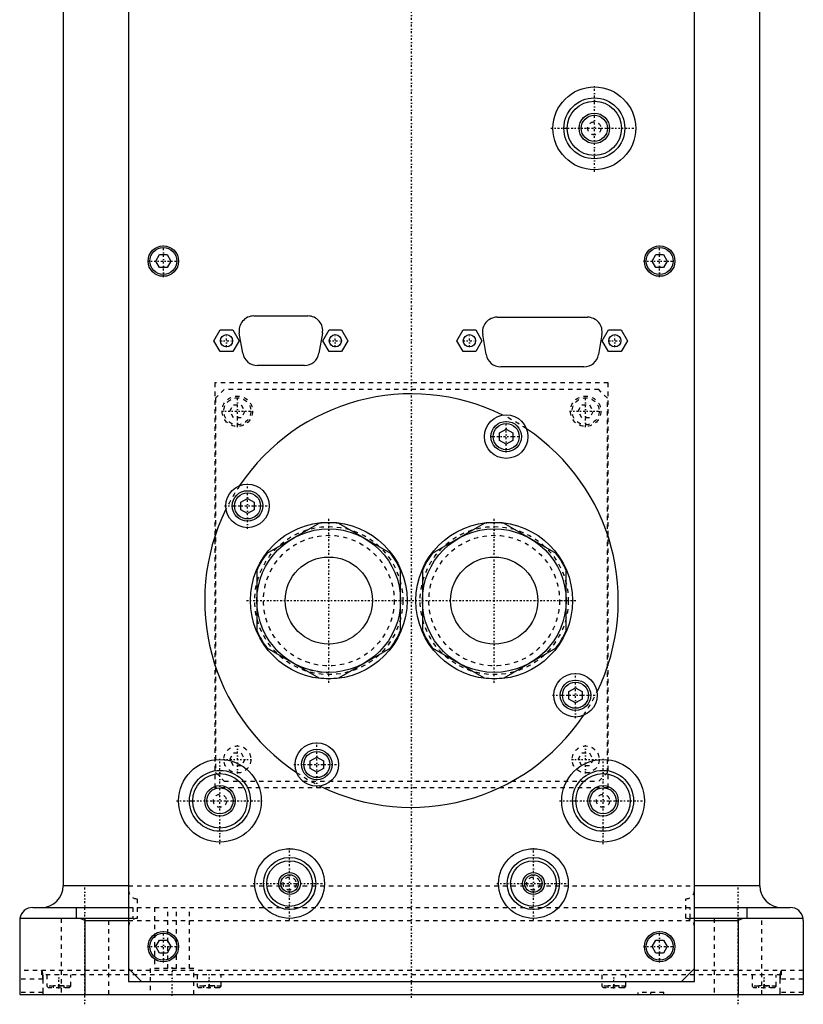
# Model space of a CAD drawing. Extents: x -90 to 90, y -319 to 715.
# Tile 1 of 10: x -90 to 90, y -319 to -93. Entities that reach past the tile are written whole.
import ezdxf

# ---------------------------------------------------------------- set-up
doc = ezdxf.new("R2010")
doc.units = 0
doc.linetypes.add('CENTER', pattern=[1.5, 0.45, -0.5, 0.05, -0.5])
doc.linetypes.add('DASHED', pattern=[2, 1, -1])
for name, color, linetype in [('AM_0', 7, 'CONTINUOUS'), ('AM_3', 7, 'DASHED'), ('AM_7', 7, 'CENTER')]:
    doc.layers.add(name, color=color, linetype=linetype)

msp = doc.modelspace()

# ---------------------------------------------------------------- linework, layer by layer
at = {"layer": 'AM_0', "color": 7, "linetype": 'CONTINUOUS'}
for p, q in [((-80, -30), (-80, -291.5)), ((80, -291.5), (80, -30)), ((-65, -37.5), (-65, -313.5)), ((65, -313.5), (65, -37.5)), ((-58.73, -148), (-57.87, -146.5)), ((-57.87, -146.5), (-56.13, -146.5)), ((-56.13, -146.5), (-55.27, -148)), ((55.27, -148), (56.13, -146.5)), ((56.13, -146.5), (57.87, -146.5)), ((57.87, -146.5), (58.73, -148)), ((-57.87, -149.5), (-58.73, -148)), ((-55.27, -148), (-56.13, -149.5)), ((56.13, -149.5), (55.27, -148)), ((58.73, -148), (57.87, -149.5)), ((-56.13, -149.5), (-57.87, -149.5)), ((57.87, -149.5), (56.13, -149.5)), ((-36.2, -160.6), (-23.8, -160.6)), ((19.7, -160.9), (40.4, -160.9)), ((-45.39, -166.3), (-43.94, -163.8)), ((-43.94, -163.8), (-41.06, -163.8)), ((-41.06, -163.8), (-39.61, -166.3)), ((-38.75, -169.18), (-39.55, -164.58)), ((-20.45, -164.58), (-21.25, -169.18)), ((-20.39, -166.3), (-18.94, -163.8)), ((-18.94, -163.8), (-16.06, -163.8)), ((-16.06, -163.8), (-14.61, -166.3)), ((10.41, -166.3), (11.86, -163.8)), ((11.86, -163.8), (14.74, -163.8)), ((14.74, -163.8), (16.19, -166.3)), ((17.15, -169.48), (16.35, -164.88)), ((43.75, -164.88), (42.95, -169.48)), ((43.81, -166.3), (45.26, -163.8)), ((45.26, -163.8), (48.14, -163.8)), ((48.14, -163.8), (49.59, -166.3)), ((-43.94, -168.8), (-45.39, -166.3)), ((-39.61, -166.3), (-41.06, -168.8)), ((-18.94, -168.8), (-20.39, -166.3)), ((-14.61, -166.3), (-16.06, -168.8)), ((11.86, -168.8), (10.41, -166.3)), ((16.19, -166.3), (14.74, -168.8)), ((45.26, -168.8), (43.81, -166.3)), ((49.59, -166.3), (48.14, -168.8)), ((-41.06, -168.8), (-43.94, -168.8)), ((-16.06, -168.8), (-18.94, -168.8)), ((14.74, -168.8), (11.86, -168.8)), ((48.14, -168.8), (45.26, -168.8)), ((-24.6, -172), (-35.4, -172)), ((39.6, -172.3), (20.5, -172.3)), ((20.25, -187.46), (21.75, -186.6)), ((20.25, -189.19), (20.25, -187.46)), ((21.75, -186.6), (23.25, -187.46)), ((23.25, -187.46), (23.25, -189.19)), ((21.75, -190.06), (20.25, -189.19)), ((23.25, -189.19), (21.75, -190.06)), ((-39.17, -203.38), (-37.67, -202.52)), ((-39.17, -205.12), (-39.17, -203.38)), ((-37.67, -202.52), (-36.17, -203.38)), ((-36.17, -203.38), (-36.17, -205.12)), ((-37.67, -205.98), (-39.17, -205.12)), ((-36.17, -205.12), (-37.67, -205.98)), ((-21.27, -208.26), (-33.23, -215.16)), ((-4.77, -215.16), (-16.73, -208.26)), ((16.73, -208.26), (4.77, -215.16)), ((33.23, -215.16), (21.27, -208.26)), ((-35.5, -219.1), (-35.5, -232.9)), ((-2.5, -232.9), (-2.5, -219.1)), ((2.5, -219.1), (2.5, -232.9)), ((35.5, -232.9), (35.5, -219.1)), ((-33.23, -236.84), (-21.27, -243.74)), ((-16.73, -243.74), (-4.77, -236.84)), ((4.77, -236.84), (16.73, -243.74)), ((21.27, -243.74), (33.23, -236.84)), ((36.17, -246.88), (37.67, -246.02)), ((37.67, -246.02), (39.17, -246.88)), ((36.17, -248.62), (36.17, -246.88)), ((37.67, -249.48), (36.17, -248.62)), ((39.17, -248.62), (37.67, -249.48)), ((39.17, -246.88), (39.17, -248.62)), ((-23.25, -262.81), (-21.75, -261.94)), ((-21.75, -261.94), (-20.25, -262.81)), ((-23.25, -264.54), (-23.25, -262.81)), ((-21.75, -265.4), (-23.25, -264.54)), ((-20.25, -264.54), (-21.75, -265.4)), ((-20.25, -262.81), (-20.25, -264.54)), ((-65, -291.5), (-80, -291.5)), ((80, -291.5), (65, -291.5)), ((-87, -296.5), (-65, -296.5)), ((-77, -296.5), (-77, -299)), ((65, -296.5), (87, -296.5)), ((77, -296.5), (77, -299)), ((-90, -299.5), (-90, -316.5)), ((-65, -299), (-89.96, -299)), ((-75, -299.5), (-76.12, -299)), ((-75, -299.5), (-75, -316.5)), ((-75, -299.5), (-65, -299.5)), ((89.96, -299), (65, -299)), ((65, -299.5), (75, -299.5)), ((76.12, -299), (75, -299.5)), ((75, -299.5), (75, -316.5)), ((90, -299.5), (90, -316.5)), ((-58.73, -305.5), (-57.87, -304)), ((-57.87, -304), (-56.13, -304)), ((-56.13, -304), (-55.27, -305.5)), ((55.27, -305.5), (56.13, -304)), ((56.13, -304), (57.87, -304)), ((57.87, -304), (58.73, -305.5)), ((-57.87, -307), (-58.73, -305.5)), ((-56.13, -307), (-57.87, -307)), ((-55.27, -305.5), (-56.13, -307)), ((56.13, -307), (55.27, -305.5)), ((57.87, -307), (56.13, -307)), ((58.73, -305.5), (57.87, -307)), ((-62, -313.5), (-65, -310.5)), ((65, -310.5), (62, -313.5)), ((-65, -313.5), (65, -313.5)), ((-90, -316.5), (90, -316.5))]:
    msp.add_line(p, q, dxfattribs=at)
for points in [[(-89.96, -299, 0), (-89.97, -299.08, 0), (-89.99, -299.25, 0), (-90, -299.42, 0), (-90, -299.5, 0)], [(90, -299.5, 0), (90, -299.42, 0), (89.99, -299.25, 0), (89.97, -299.08, 0), (89.96, -299, 0)]]:
    msp.add_polyline3d(points, dxfattribs=at)
for centre, radius in [((42, -117.5), 9.5), ((42, -117.5), 7), ((42, -117.5), 6.25), ((42, -117.5), 3.5), ((42, -117.5), 3), ((-57, -148), 3.5), ((57, -148), 3.5), ((-57, -148), 3.1), ((57, -148), 3.1), ((-42.5, -166.3), 1.4), ((-17.5, -166.3), 1.4), ((13.3, -166.3), 1.4), ((46.7, -166.3), 1.4), ((21.75, -188.33), 5), ((21.75, -188.33), 3.5), ((21.75, -188.33), 3), ((-37.67, -204.25), 5), ((-37.67, -204.25), 3.5), ((-37.67, -204.25), 3), ((-19, -226), 18), ((19, -226), 18), ((-19, -226), 16.5), ((19, -226), 16.5), ((-19, -226), 10.01), ((19, -226), 10.01), ((37.67, -247.75), 5), ((37.67, -247.75), 3.5), ((37.67, -247.75), 3), ((-21.75, -263.67), 5), ((-21.75, -263.67), 3.5), ((-21.75, -263.67), 3), ((-44, -272), 9.5), ((44, -272), 9.5), ((-44, -272), 7), ((-44, -272), 6.25), ((44, -272), 7), ((44, -272), 6.25), ((-44, -272), 3.5), ((-44, -272), 3), ((44, -272), 3.5), ((44, -272), 3), ((-28, -291), 8), ((-28, -291), 6), ((28, -291), 8), ((28, -291), 6), ((-28, -291), 5.25), ((28, -291), 5.25), ((-28, -291), 2.5), ((-28, -291), 2), ((28, -291), 2.5), ((28, -291), 2), ((-57, -305.5), 3.5), ((-57, -305.5), 3.1), ((57, -305.5), 3.5), ((57, -305.5), 3.1)]:
    msp.add_circle(centre, radius, dxfattribs=at)
for centre, radius, start, end in [((-36.2, -164), 3.4, 90, 189.8658), ((-23.8, -164), 3.4, 350.1342, 90), ((19.7, -164.3), 3.4, 90, 189.8658), ((40.4, -164.3), 3.4, 350.1342, 90), ((-35.4, -168.6), 3.4, 189.8658, 270), ((-24.6, -168.6), 3.4, 270, 350.1342), ((20.5, -168.9), 3.4, 189.8658, 270), ((39.6, -168.9), 3.4, 270, 350.1342), ((0, -226), 47.5, 63.7821, 146.2179), ((0, -226), 47.5, 333.7821, 56.2179), ((0, -226), 47.5, 153.7821, 236.2179), ((-19, -226), 17.89, 82.7065, 97.2935), ((19, -226), 17.89, 82.7065, 97.2935), ((-19, -226), 17.89, 142.7065, 157.2935), ((-19, -226), 17.89, 22.7065, 37.2935), ((19, -226), 17.89, 142.7065, 157.2935), ((19, -226), 17.89, 22.7065, 37.2935), ((-19, -226), 17.89, 202.7065, 217.2935), ((-19, -226), 17.89, 322.7065, 337.2935), ((19, -226), 17.89, 202.7065, 217.2935), ((19, -226), 17.89, 322.7065, 337.2935), ((-19, -226), 17.89, 262.7065, 277.2935), ((19, -226), 17.89, 262.7065, 277.2935), ((0, -226), 47.5, 243.7821, 326.2179), ((-85, -291.5), 5, 270, 0), ((85, -291.5), 5, 180, 270), ((-87, -299.5), 3, 90, 170.4059), ((87, -299.5), 3, 9.5941, 90)]:
    msp.add_arc(centre, radius, start, end, dxfattribs=at)
at = {"layer": 'AM_3', "color": 6, "linetype": 'DASHED'}
for p, q in [((45.21, -176), (-45.21, -176)), ((-45.21, -176), (-45.21, -269)), ((45.21, -269), (45.21, -176)), ((-43, -177.5), (-45, -179.5)), ((43, -177.5), (-43, -177.5)), ((45, -179.5), (43, -177.5)), ((-45, -179.5), (-45, -265.5)), ((45, -265.5), (45, -179.5)), ((-41.73, -182.5), (-40.87, -181)), ((-40.87, -184), (-41.73, -182.5)), ((-40.87, -181), (-39.13, -181)), ((-39.13, -181), (-38.27, -182.5)), ((-38.27, -182.5), (-39.13, -184)), ((38.27, -182.5), (39.13, -181)), ((39.13, -184), (38.27, -182.5)), ((39.13, -181), (40.87, -181)), ((40.87, -181), (41.73, -182.5)), ((41.73, -182.5), (40.87, -184)), ((-39.13, -184), (-40.87, -184)), ((40.87, -184), (39.13, -184)), ((-41.73, -262.5), (-40.87, -261)), ((-40.87, -261), (-39.13, -261)), ((-39.13, -261), (-38.27, -262.5)), ((38.27, -262.5), (39.13, -261)), ((39.13, -261), (40.87, -261)), ((40.87, -261), (41.73, -262.5)), ((-40.87, -264), (-41.73, -262.5)), ((-39.13, -264), (-40.87, -264)), ((-38.27, -262.5), (-39.13, -264)), ((39.13, -264), (38.27, -262.5)), ((40.87, -264), (39.13, -264)), ((41.73, -262.5), (40.87, -264)), ((-45, -265.5), (-43, -267.5)), ((43, -267.5), (45, -265.5)), ((45.21, -269), (-45.21, -269)), ((-43, -267.5), (43, -267.5)), ((-65, -291.5), (65, -291.5)), ((-63, -294.5), (-63, -299)), ((63, -299), (63, -294.5)), ((-65, -296.5), (77, -296.5)), ((-64, -296.5), (-64, -299)), ((-59, -296.5), (-59, -310.5)), ((-56, -310.5), (-56, -296.5)), ((-54, -310.5), (-54, -296.5)), ((-51, -310.5), (-51, -296.5)), ((64, -299), (64, -296.5)), ((-80.5, -299), (-80.5, -316.5)), ((-69.5, -316.5), (-69.5, -299)), ((-64, -299), (-65, -299)), ((-65, -299.5), (65, -299.5)), ((65, -299), (64, -299)), ((69.5, -299), (69.5, -316.5)), ((80.5, -299), (69.5, -299)), ((80.5, -316.5), (80.5, -299)), ((90, -311), (-90, -311)), ((-85, -311), (-85, -312)), ((85, -312), (-85, -312)), ((-83.75, -312), (-83.75, -314.6)), ((-78.25, -314.6), (-78.25, -312)), ((-60, -310.5), (-60, -316.5)), ((-50, -310.5), (-60, -310.5)), ((-50, -316.5), (-50, -310.5)), ((-49.21, -312), (-49.21, -314.6)), ((-43.71, -314.6), (-43.71, -312)), ((43.71, -312), (43.71, -314.6)), ((49.21, -314.6), (49.21, -312)), ((78.25, -312), (78.25, -314.6)), ((83.75, -314.6), (83.75, -312)), ((85, -312), (85, -311)), ((-84.68, -313), (-90, -313)), ((-84.68, -313), (-84.68, -316)), ((90, -313), (84.68, -313)), ((84.68, -316), (84.68, -313)), ((-84.68, -316), (-90, -316)), ((-83.75, -314.6), (-83.35, -315)), ((-78.25, -314.6), (-83.75, -314.6)), ((-78.65, -315), (-83.35, -315)), ((-82.25, -315), (-82.25, -314.5)), ((-79.75, -314.5), (-82.25, -314.5)), ((-81, -315), (-81, -314.5)), ((-79.75, -315), (-79.75, -314.5)), ((-78.65, -315), (-78.25, -314.6)), ((-49.21, -314.6), (-48.81, -315)), ((-43.71, -314.6), (-49.21, -314.6)), ((-44.11, -315), (-48.81, -315)), ((-47.71, -315), (-47.71, -314.5)), ((-45.21, -314.5), (-47.71, -314.5)), ((-46.46, -315), (-46.46, -314.5)), ((-45.21, -315), (-45.21, -314.5)), ((-44.11, -315), (-43.71, -314.6)), ((43.71, -314.6), (44.11, -315)), ((49.21, -314.6), (43.71, -314.6)), ((48.81, -315), (44.11, -315)), ((45.21, -315), (45.21, -314.5)), ((47.71, -314.5), (45.21, -314.5)), ((46.46, -315), (46.46, -314.5)), ((47.71, -315), (47.71, -314.5)), ((48.81, -315), (49.21, -314.6)), ((52, -316), (52, -316.5)), ((58, -316), (52, -316)), ((58, -316.5), (58, -316)), ((78.25, -314.6), (78.65, -315)), ((83.75, -314.6), (78.25, -314.6)), ((83.35, -315), (78.65, -315)), ((79.75, -315), (79.75, -314.5)), ((82.25, -314.5), (79.75, -314.5)), ((81, -315), (81, -314.5)), ((82.25, -315), (82.25, -314.5)), ((83.35, -315), (83.75, -314.6)), ((90, -316), (84.68, -316))]:
    msp.add_line(p, q, dxfattribs=at)
for points in [[(-85.01, -311, 0), (-85.01, -311, 0), (-85.01, -311, 0), (-85, -311, 0), (-85, -311, 0), (-85, -311, 0), (-84.99, -311, 0), (-84.99, -311.01, 0), (-84.98, -311.01, 0), (-84.98, -311.01, 0), (-84.97, -311.01, 0), (-84.97, -311.02, 0), (-84.97, -311.02, 0), (-84.97, -311.02, 0), (-84.96, -311.03, 0), (-84.96, -311.03, 0), (-84.95, -311.04, 0), (-84.95, -311.04, 0), (-84.95, -311.05, 0), (-84.94, -311.05, 0), (-84.94, -311.06, 0), (-84.93, -311.06, 0), (-84.93, -311.07, 0), (-84.93, -311.07, 0), (-84.93, -311.08, 0), (-84.92, -311.09, 0), (-84.92, -311.09, 0), (-84.92, -311.1, 0), (-84.91, -311.1, 0), (-84.91, -311.11, 0), (-84.9, -311.12, 0), (-84.9, -311.13, 0), (-84.89, -311.15, 0), (-84.89, -311.15, 0), (-84.89, -311.16, 0), (-84.89, -311.17, 0), (-84.88, -311.18, 0), (-84.88, -311.19, 0), (-84.87, -311.21, 0), (-84.87, -311.22, 0), (-84.87, -311.23, 0), (-84.86, -311.23, 0), (-84.86, -311.25, 0), (-84.85, -311.26, 0), (-84.85, -311.28, 0), (-84.85, -311.29, 0), (-84.84, -311.31, 0), (-84.84, -311.31, 0), (-84.84, -311.32, 0), (-84.83, -311.34, 0), (-84.83, -311.35, 0), (-84.83, -311.37, 0), (-84.82, -311.39, 0), (-84.82, -311.4, 0), (-84.82, -311.41, 0), (-84.81, -311.42, 0), (-84.81, -311.44, 0), (-84.81, -311.46, 0), (-84.8, -311.48, 0), (-84.8, -311.5, 0), (-84.8, -311.51, 0), (-84.79, -311.52, 0), (-84.79, -311.53, 0), (-84.79, -311.55, 0), (-84.79, -311.57, 0), (-84.78, -311.58, 0), (-84.78, -311.59, 0), (-84.78, -311.61, 0), (-84.78, -311.63, 0), (-84.77, -311.64, 0), (-84.77, -311.65, 0), (-84.77, -311.67, 0), (-84.77, -311.7, 0), (-84.76, -311.72, 0), (-84.76, -311.74, 0), (-84.76, -311.76, 0), (-84.76, -311.77, 0), (-84.75, -311.78, 0), (-84.75, -311.81, 0), (-84.75, -311.83, 0), (-84.74, -311.86, 0), (-84.74, -311.88, 0), (-84.74, -311.9, 0), (-84.74, -311.92, 0), (-84.74, -311.93, 0), (-84.73, -311.95, 0), (-84.73, -311.98, 0), (-84.73, -312, 0), (-84.73, -312.03, 0), (-84.72, -312.06, 0), (-84.72, -312.07, 0), (-84.72, -312.08, 0), (-84.72, -312.11, 0), (-84.72, -312.14, 0), (-84.71, -312.16, 0), (-84.71, -312.19, 0), (-84.71, -312.22, 0), (-84.71, -312.23, 0), (-84.71, -312.24, 0), (-84.71, -312.27, 0), (-84.7, -312.3, 0), (-84.7, -312.33, 0), (-84.7, -312.36, 0), (-84.7, -312.38, 0), (-84.7, -312.4, 0), (-84.7, -312.41, 0), (-84.7, -312.44, 0), (-84.69, -312.47, 0), (-84.69, -312.48, 0), (-84.69, -312.5, 0), (-84.69, -312.53, 0), (-84.69, -312.56, 0), (-84.69, -312.57, 0), (-84.69, -312.58, 0), (-84.69, -312.61, 0), (-84.69, -312.64, 0), (-84.69, -312.67, 0), (-84.69, -312.7, 0), (-84.69, -312.73, 0), (-84.68, -312.74, 0), (-84.68, -312.76, 0), (-84.68, -312.79, 0), (-84.68, -312.82, 0), (-84.68, -312.84, 0), (-84.68, -312.87, 0), (-84.68, -312.9, 0), (-84.68, -312.92, 0), (-84.68, -312.93, 0), (-84.68, -312.96, 0), (-84.68, -312.99, 0), (-84.68, -313, 0)], [(-85, -311, 0), (-85, -311, 0), (-85.01, -311, 0), (-85.01, -311, 0), (-85.01, -311, 0)], [(-84.73, -312, 0), (-84.73, -311.95, 0), (-84.74, -311.86, 0), (-84.76, -311.77, 0), (-84.76, -311.72, 0), (-84.77, -311.68, 0), (-84.78, -311.6, 0), (-84.79, -311.52, 0), (-84.81, -311.45, 0), (-84.82, -311.38, 0), (-84.84, -311.32, 0), (-84.85, -311.29, 0), (-84.85, -311.26, 0), (-84.87, -311.21, 0), (-84.89, -311.16, 0), (-84.91, -311.12, 0), (-84.92, -311.08, 0), (-84.94, -311.05, 0), (-84.95, -311.04, 0), (-84.96, -311.03, 0), (-84.98, -311.01, 0), (-84.99, -311, 0), (-85, -311, 0)], [(-84.68, -313, 0), (-84.68, -312.97, 0), (-84.68, -312.92, 0), (-84.68, -312.86, 0), (-84.68, -312.83, 0), (-84.68, -312.8, 0), (-84.68, -312.75, 0), (-84.69, -312.69, 0), (-84.69, -312.63, 0), (-84.69, -312.57, 0), (-84.69, -312.52, 0), (-84.69, -312.49, 0), (-84.69, -312.46, 0), (-84.7, -312.4, 0), (-84.7, -312.35, 0), (-84.7, -312.29, 0), (-84.71, -312.24, 0), (-84.71, -312.18, 0), (-84.71, -312.16, 0), (-84.72, -312.13, 0), (-84.72, -312.08, 0), (-84.73, -312.03, 0), (-84.73, -312, 0)], [(84.68, -313, 0), (84.68, -312.99, 0), (84.68, -312.96, 0), (84.68, -312.93, 0), (84.68, -312.92, 0), (84.68, -312.9, 0), (84.68, -312.87, 0), (84.68, -312.84, 0), (84.68, -312.82, 0), (84.68, -312.79, 0), (84.68, -312.76, 0), (84.68, -312.74, 0), (84.69, -312.73, 0), (84.69, -312.7, 0), (84.69, -312.67, 0), (84.69, -312.64, 0), (84.69, -312.61, 0), (84.69, -312.58, 0), (84.69, -312.57, 0), (84.69, -312.56, 0), (84.69, -312.53, 0), (84.69, -312.5, 0), (84.69, -312.48, 0), (84.69, -312.47, 0), (84.7, -312.44, 0), (84.7, -312.41, 0), (84.7, -312.4, 0), (84.7, -312.38, 0), (84.7, -312.36, 0), (84.7, -312.33, 0), (84.7, -312.3, 0), (84.71, -312.27, 0), (84.71, -312.24, 0), (84.71, -312.23, 0), (84.71, -312.22, 0), (84.71, -312.19, 0), (84.71, -312.16, 0), (84.72, -312.14, 0), (84.72, -312.11, 0), (84.72, -312.08, 0), (84.72, -312.07, 0), (84.72, -312.06, 0), (84.73, -312.03, 0), (84.73, -312, 0), (84.73, -311.98, 0), (84.73, -311.95, 0), (84.74, -311.93, 0), (84.74, -311.92, 0), (84.74, -311.9, 0), (84.74, -311.88, 0), (84.74, -311.86, 0), (84.75, -311.83, 0), (84.75, -311.81, 0), (84.75, -311.78, 0), (84.76, -311.77, 0), (84.76, -311.76, 0), (84.76, -311.74, 0), (84.76, -311.72, 0), (84.77, -311.7, 0), (84.77, -311.67, 0), (84.77, -311.65, 0), (84.77, -311.64, 0), (84.78, -311.63, 0), (84.78, -311.61, 0), (84.78, -311.59, 0), (84.78, -311.58, 0), (84.79, -311.57, 0), (84.79, -311.55, 0), (84.79, -311.53, 0), (84.79, -311.52, 0), (84.8, -311.51, 0), (84.8, -311.5, 0), (84.8, -311.48, 0), (84.81, -311.46, 0), (84.81, -311.44, 0), (84.81, -311.42, 0), (84.82, -311.41, 0), (84.82, -311.4, 0), (84.82, -311.39, 0), (84.83, -311.37, 0), (84.83, -311.35, 0), (84.83, -311.34, 0), (84.84, -311.32, 0), (84.84, -311.31, 0), (84.84, -311.31, 0), (84.85, -311.29, 0), (84.85, -311.28, 0), (84.85, -311.26, 0), (84.86, -311.25, 0), (84.86, -311.23, 0), (84.87, -311.23, 0), (84.87, -311.22, 0), (84.87, -311.21, 0), (84.88, -311.19, 0), (84.88, -311.18, 0), (84.89, -311.17, 0), (84.89, -311.16, 0), (84.89, -311.15, 0), (84.89, -311.15, 0), (84.9, -311.13, 0), (84.9, -311.12, 0), (84.91, -311.11, 0), (84.91, -311.1, 0), (84.92, -311.1, 0), (84.92, -311.09, 0), (84.92, -311.09, 0), (84.93, -311.08, 0), (84.93, -311.07, 0), (84.93, -311.07, 0), (84.93, -311.06, 0), (84.94, -311.06, 0), (84.94, -311.05, 0), (84.95, -311.05, 0), (84.95, -311.04, 0), (84.95, -311.04, 0), (84.96, -311.03, 0), (84.96, -311.03, 0), (84.97, -311.02, 0), (84.97, -311.02, 0), (84.97, -311.02, 0), (84.97, -311.01, 0), (84.98, -311.01, 0), (84.98, -311.01, 0), (84.99, -311.01, 0), (84.99, -311, 0), (85, -311, 0), (85, -311, 0), (85, -311, 0), (85.01, -311, 0), (85.01, -311, 0), (85.01, -311, 0)], [(84.73, -312, 0), (84.73, -312.03, 0), (84.72, -312.08, 0), (84.72, -312.13, 0), (84.71, -312.16, 0), (84.71, -312.18, 0), (84.71, -312.24, 0), (84.7, -312.29, 0), (84.7, -312.35, 0), (84.7, -312.4, 0), (84.69, -312.46, 0), (84.69, -312.49, 0), (84.69, -312.52, 0), (84.69, -312.57, 0), (84.69, -312.63, 0), (84.69, -312.69, 0), (84.68, -312.75, 0), (84.68, -312.8, 0), (84.68, -312.83, 0), (84.68, -312.86, 0), (84.68, -312.92, 0), (84.68, -312.97, 0), (84.68, -313, 0)], [(85, -311, 0), (84.99, -311, 0), (84.97, -311.01, 0), (84.96, -311.03, 0), (84.95, -311.04, 0), (84.94, -311.05, 0), (84.92, -311.08, 0), (84.91, -311.12, 0), (84.89, -311.16, 0), (84.87, -311.21, 0), (84.85, -311.26, 0), (84.85, -311.29, 0), (84.84, -311.32, 0), (84.82, -311.38, 0), (84.81, -311.45, 0), (84.79, -311.52, 0), (84.78, -311.6, 0), (84.77, -311.68, 0), (84.76, -311.72, 0), (84.76, -311.77, 0), (84.74, -311.86, 0), (84.73, -311.95, 0), (84.73, -312, 0)], [(85.01, -311, 0), (85.01, -311, 0), (85.01, -311, 0), (85, -311, 0), (85, -311, 0)], [(-84.68, -316, 0), (-84.68, -316, 0), (-84.68, -316.01, 0), (-84.68, -316.02, 0), (-84.68, -316.02, 0), (-84.68, -316.02, 0), (-84.68, -316.03, 0), (-84.68, -316.04, 0), (-84.68, -316.05, 0), (-84.68, -316.05, 0), (-84.68, -316.06, 0), (-84.68, -316.06, 0), (-84.68, -316.07, 0), (-84.68, -316.08, 0), (-84.68, -316.08, 0), (-84.68, -316.09, 0), (-84.68, -316.1, 0), (-84.68, -316.1, 0), (-84.68, -316.11, 0), (-84.68, -316.11, 0), (-84.68, -316.12, 0), (-84.68, -316.13, 0), (-84.68, -316.13, 0), (-84.68, -316.13, 0), (-84.68, -316.14, 0), (-84.68, -316.15, 0), (-84.68, -316.15, 0), (-84.68, -316.15, 0), (-84.68, -316.16, 0), (-84.68, -316.17, 0), (-84.68, -316.18, 0), (-84.68, -316.18, 0), (-84.68, -316.19, 0), (-84.67, -316.19, 0), (-84.67, -316.2, 0), (-84.67, -316.2, 0), (-84.67, -316.21, 0), (-84.67, -316.22, 0), (-84.67, -316.22, 0), (-84.67, -316.23, 0), (-84.67, -316.23, 0), (-84.67, -316.24, 0), (-84.67, -316.24, 0), (-84.67, -316.25, 0), (-84.67, -316.26, 0), (-84.67, -316.26, 0), (-84.67, -316.27, 0), (-84.67, -316.27, 0), (-84.67, -316.27, 0), (-84.67, -316.28, 0), (-84.67, -316.29, 0), (-84.66, -316.29, 0), (-84.66, -316.3, 0), (-84.66, -316.3, 0), (-84.66, -316.31, 0), (-84.66, -316.31, 0), (-84.66, -316.32, 0), (-84.66, -316.32, 0), (-84.66, -316.33, 0), (-84.66, -316.33, 0), (-84.66, -316.34, 0), (-84.66, -316.34, 0), (-84.66, -316.34, 0), (-84.66, -316.35, 0), (-84.66, -316.35, 0), (-84.66, -316.35, 0), (-84.66, -316.36, 0), (-84.65, -316.36, 0), (-84.65, -316.37, 0), (-84.65, -316.37, 0), (-84.65, -316.37, 0), (-84.65, -316.38, 0), (-84.65, -316.38, 0), (-84.65, -316.39, 0), (-84.65, -316.39, 0), (-84.65, -316.39, 0), (-84.65, -316.4, 0), (-84.65, -316.4, 0), (-84.65, -316.4, 0), (-84.64, -316.41, 0), (-84.64, -316.41, 0), (-84.64, -316.42, 0), (-84.64, -316.42, 0), (-84.64, -316.42, 0), (-84.64, -316.42, 0), (-84.64, -316.43, 0), (-84.64, -316.43, 0), (-84.64, -316.44, 0), (-84.64, -316.44, 0), (-84.63, -316.44, 0), (-84.63, -316.44, 0), (-84.63, -316.45, 0), (-84.63, -316.45, 0), (-84.63, -316.45, 0), (-84.63, -316.46, 0), (-84.63, -316.46, 0), (-84.63, -316.46, 0), (-84.63, -316.46, 0), (-84.63, -316.46, 0), (-84.62, -316.47, 0), (-84.62, -316.47, 0), (-84.62, -316.47, 0), (-84.62, -316.47, 0), (-84.62, -316.48, 0), (-84.62, -316.48, 0), (-84.62, -316.48, 0), (-84.62, -316.48, 0), (-84.62, -316.48, 0), (-84.61, -316.48, 0), (-84.61, -316.48, 0), (-84.61, -316.49, 0), (-84.61, -316.49, 0), (-84.61, -316.49, 0), (-84.61, -316.49, 0), (-84.61, -316.49, 0), (-84.61, -316.49, 0), (-84.61, -316.49, 0), (-84.61, -316.49, 0), (-84.6, -316.5, 0), (-84.6, -316.5, 0), (-84.6, -316.5, 0), (-84.6, -316.5, 0), (-84.6, -316.5, 0), (-84.6, -316.5, 0), (-84.6, -316.5, 0), (-84.6, -316.5, 0), (-84.6, -316.5, 0), (-84.59, -316.5, 0), (-84.59, -316.5, 0), (-84.59, -316.5, 0), (-84.59, -316.5, 0)], [(84.59, -316.5, 0), (84.59, -316.5, 0), (84.59, -316.5, 0), (84.59, -316.5, 0), (84.6, -316.5, 0), (84.6, -316.5, 0), (84.6, -316.5, 0), (84.6, -316.5, 0), (84.6, -316.5, 0), (84.6, -316.5, 0), (84.6, -316.5, 0), (84.6, -316.5, 0), (84.6, -316.5, 0), (84.61, -316.49, 0), (84.61, -316.49, 0), (84.61, -316.49, 0), (84.61, -316.49, 0), (84.61, -316.49, 0), (84.61, -316.49, 0), (84.61, -316.49, 0), (84.61, -316.49, 0), (84.61, -316.48, 0), (84.61, -316.48, 0), (84.62, -316.48, 0), (84.62, -316.48, 0), (84.62, -316.48, 0), (84.62, -316.48, 0), (84.62, -316.48, 0), (84.62, -316.47, 0), (84.62, -316.47, 0), (84.62, -316.47, 0), (84.62, -316.47, 0), (84.63, -316.46, 0), (84.63, -316.46, 0), (84.63, -316.46, 0), (84.63, -316.46, 0), (84.63, -316.46, 0), (84.63, -316.45, 0), (84.63, -316.45, 0), (84.63, -316.45, 0), (84.63, -316.44, 0), (84.63, -316.44, 0), (84.64, -316.44, 0), (84.64, -316.44, 0), (84.64, -316.43, 0), (84.64, -316.43, 0), (84.64, -316.42, 0), (84.64, -316.42, 0), (84.64, -316.42, 0), (84.64, -316.42, 0), (84.64, -316.41, 0), (84.64, -316.41, 0), (84.65, -316.4, 0), (84.65, -316.4, 0), (84.65, -316.4, 0), (84.65, -316.39, 0), (84.65, -316.39, 0), (84.65, -316.39, 0), (84.65, -316.38, 0), (84.65, -316.38, 0), (84.65, -316.37, 0), (84.65, -316.37, 0), (84.65, -316.37, 0), (84.65, -316.36, 0), (84.66, -316.36, 0), (84.66, -316.35, 0), (84.66, -316.35, 0), (84.66, -316.35, 0), (84.66, -316.34, 0), (84.66, -316.34, 0), (84.66, -316.34, 0), (84.66, -316.33, 0), (84.66, -316.33, 0), (84.66, -316.32, 0), (84.66, -316.32, 0), (84.66, -316.31, 0), (84.66, -316.31, 0), (84.66, -316.3, 0), (84.66, -316.3, 0), (84.66, -316.29, 0), (84.67, -316.29, 0), (84.67, -316.28, 0), (84.67, -316.27, 0), (84.67, -316.27, 0), (84.67, -316.27, 0), (84.67, -316.26, 0), (84.67, -316.26, 0), (84.67, -316.25, 0), (84.67, -316.24, 0), (84.67, -316.24, 0), (84.67, -316.23, 0), (84.67, -316.23, 0), (84.67, -316.22, 0), (84.67, -316.22, 0), (84.67, -316.21, 0), (84.67, -316.2, 0), (84.67, -316.2, 0), (84.67, -316.19, 0), (84.68, -316.19, 0), (84.68, -316.18, 0), (84.68, -316.18, 0), (84.68, -316.17, 0), (84.68, -316.16, 0), (84.68, -316.15, 0), (84.68, -316.15, 0), (84.68, -316.15, 0), (84.68, -316.14, 0), (84.68, -316.13, 0), (84.68, -316.13, 0), (84.68, -316.13, 0), (84.68, -316.12, 0), (84.68, -316.11, 0), (84.68, -316.11, 0), (84.68, -316.1, 0), (84.68, -316.1, 0), (84.68, -316.09, 0), (84.68, -316.08, 0), (84.68, -316.08, 0), (84.68, -316.07, 0), (84.68, -316.06, 0), (84.68, -316.06, 0), (84.68, -316.05, 0), (84.68, -316.05, 0), (84.68, -316.04, 0), (84.68, -316.03, 0), (84.68, -316.02, 0), (84.68, -316.02, 0), (84.68, -316.02, 0), (84.68, -316.01, 0), (84.68, -316, 0), (84.68, -316, 0)]]:
    msp.add_polyline3d(points, dxfattribs=at)
for centre, radius in [((42, -117.5), 1.5), ((-40, -182.5), 3.5), ((-40, -182.5), 3.1), ((40, -182.5), 3.5), ((40, -182.5), 3.1), ((-19, -226), 17), ((19, -226), 17), ((-19, -226), 15), ((19, -226), 15), ((-40, -262.5), 3.1), ((40, -262.5), 3.1), ((-44, -272), 1.5), ((44, -272), 1.5), ((-28, -291), 1.5), ((28, -291), 1.5)]:
    msp.add_circle(centre, radius, dxfattribs=at)
for centre, radius, start, end in [((0, -226), 47.5, 56.2179, 63.7821), ((0, -226), 47.5, 146.2179, 153.7821), ((-19, -226), 16.5, 240, 270), ((0, -226), 47.5, 326.2179, 333.7821), ((0, -226), 47.5, 236.2179, 243.7821), ((-63, -292.5), 2, 180, 270), ((63, -292.5), 2, 270, 0), ((-63, -301), 2, 90, 180), ((63, -301), 2, 0, 90)]:
    msp.add_arc(centre, radius, start, end, dxfattribs=at)
at = {"layer": 'AM_7', "color": 4, "linetype": 'CENTER'}
for p, q in [((0, -317.3), (0, 16.93)), ((42, -127.47), (42, -107.53)), ((32.02, -117.5), (51.98, -117.5)), ((-57, -151.68), (-57, -144.32)), ((57, -151.68), (57, -144.32)), ((-60.67, -148), (-53.33, -148)), ((53.33, -148), (60.67, -148)), ((-42.5, -167.77), (-42.5, -164.83)), ((-17.5, -167.77), (-17.5, -164.83)), ((13.3, -167.77), (13.3, -164.83)), ((46.7, -167.77), (46.7, -164.83)), ((-43.97, -166.3), (-41.03, -166.3)), ((-18.97, -166.3), (-16.03, -166.3)), ((11.83, -166.3), (14.77, -166.3)), ((45.23, -166.3), (48.17, -166.3)), ((-40, -186.18), (-40, -178.82)), ((40, -186.18), (40, -178.82)), ((-43.67, -182.5), (-36.33, -182.5)), ((36.33, -182.5), (43.67, -182.5)), ((21.75, -192), (21.75, -184.65)), ((18.07, -188.33), (25.43, -188.33)), ((-37.67, -209.5), (-37.67, -199)), ((-42.92, -204.25), (-32.42, -204.25)), ((-19, -244.9), (-19, -207.1)), ((19, -244.9), (19, -207.1)), ((-37.9, -226), (-0.1, -226)), ((0.1, -226), (37.9, -226)), ((37.67, -253), (37.67, -242.5)), ((32.42, -247.75), (42.92, -247.75)), ((-40, -265.75), (-40, -259.25)), ((-21.75, -268.92), (-21.75, -258.42)), ((40, -265.75), (40, -259.25)), ((-44, -281.98), (-44, -262.02)), ((44, -281.98), (44, -262.02)), ((-43.26, -262.5), (-36.74, -262.5)), ((-27, -263.67), (-16.5, -263.67)), ((36.74, -262.5), (43.26, -262.5)), ((-53.98, -272), (-34.02, -272)), ((34.02, -272), (53.98, -272)), ((-28, -299.4), (-28, -282.6)), ((28, -299.4), (28, -282.6)), ((-75, -318.75), (-75, -291.25)), ((-36.4, -291), (-19.6, -291)), ((19.6, -291), (36.4, -291)), ((75, -318.75), (75, -291.25)), ((-57, -309.18), (-57, -301.82)), ((57, -309.18), (57, -301.82)), ((-60.67, -305.5), (-53.33, -305.5)), ((53.33, -305.5), (60.67, -305.5)), ((-81, -315.15), (-81, -311.85)), ((-55, -316.8), (-55, -310.2)), ((-46.46, -315.15), (-46.46, -311.85)), ((46.46, -315.15), (46.46, -311.85)), ((81, -315.15), (81, -311.85)), ((55, -316.52), (55, -315.98))]:
    msp.add_line(p, q, dxfattribs=at)

doc.saveas('drawing.dxf')
